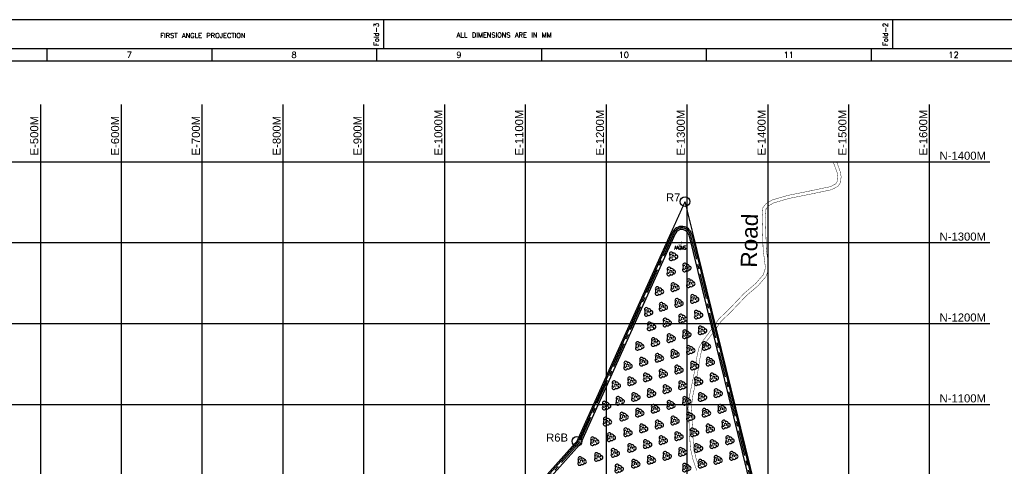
# Model space of a CAD drawing. Header units: inches. Extents: x -8998005 to 170525121, y -30058259 to 1575573.
# Tile 96 of 107: x 474034 to 1692362, y 1023425 to 1575573. Entities that reach past the tile are written whole.
import ezdxf
from ezdxf.enums import TextEntityAlignment as Align

# ---------------------------------------------------------------- set-up
doc = ezdxf.new("R2010")
doc.units = ezdxf.units.IN
doc.header["$LTSCALE"] = 5
doc.header["$MEASUREMENT"] = 0
for name, pattern in [('CENTER', [2, 1.25, -0.25, 0.25, -0.25]), ('DASHED', [0.75, 0.5, -0.25]), ('PHANTOM', [2.5, 1.25, -0.25, 0.25, -0.25, 0.25, -0.25])]:
    doc.linetypes.add(name, pattern=pattern)
for name, color, linetype in [('CANAL', 4, 'Continuous'), ('existing old', 8, 'PHANTOM'), ('HIDDEN', 2, 'DASHED'), ('Meter', 3, 'Continuous'), ('TCE-ME-ROAD', 244, 'Continuous'), ('Text', 6, 'Continuous'), ('Unknown_Line_Type', 7, 'Continuous')]:
    doc.layers.add(name, color=color, linetype=linetype)
doc.styles.add('AR', font='arial.ttf')
doc.styles.add('M1', font='ROMAND.shx', dxfattribs={"height": 6250})
doc.styles.get("Standard").update_dxf_attribs({"font": 'txt.shx'})

# ---------------------------------------------------------------- blocks, each defined once
blk = doc.blocks.new('GV')
at = {"layer": 'existing old', "color": 3, "linetype": 'Continuous'}
for centre, radius, start, end in [((2383, 3337), 2422, 31.92753, 201.840524), ((2579, 579), 2422, 91.226265, 261.139258), ((4468, 90), 1636, 326.5033, 225.506666), ((5515, 1805), 2422, 331.226258, 141.139252), ((7932, -240), 2422, 271.92753, 81.840528), ((2159, -2410), 2422, 151.927537, 321.840526), ((5481, -1434), 2422, 211.226261, 21.139252)]:
    blk.add_arc(centre, radius, start, end, dxfattribs=at)
blk = doc.blocks.new('GV-flat-103')
at = {"layer": 'existing old', "color": 3, "linetype": 'Continuous', "ltscale": 100}
for centre, radius, start, end in [((2383, 3337), 2422, 31.92753, 201.840524), ((2579, 579), 2422, 91.226265, 261.139258), ((4468, 90), 1636, 326.5033, 225.506666), ((5515, 1805), 2422, 331.226258, 141.139252), ((7932, -240), 2422, 271.92753, 81.840528), ((2159, -2410), 2422, 151.927537, 321.840526), ((5481, -1434), 2422, 211.226261, 21.139252)]:
    blk.add_arc(centre, radius, start, end, dxfattribs=at)
blk = doc.blocks.new('GV-flat-127')
at = {"layer": 'existing old', "color": 3, "linetype": 'Continuous', "ltscale": 100}
for centre, radius, start, end in [((2383, 3337), 2422, 31.92753, 201.840524), ((2579, 579), 2422, 91.226265, 261.139258), ((4468, 90), 1636, 326.5033, 225.506666), ((5515, 1805), 2422, 331.226258, 141.139252), ((7932, -240), 2422, 271.92753, 81.840528), ((2159, -2410), 2422, 151.927537, 321.840526), ((5481, -1434), 2422, 211.226261, 21.139252)]:
    blk.add_arc(centre, radius, start, end, dxfattribs=at)
blk = doc.blocks.new('GV-flat-130')
at = {"layer": 'existing old', "color": 3, "linetype": 'Continuous', "ltscale": 100}
for centre, radius, start, end in [((2383, 3337), 2422, 31.92753, 201.840524), ((2579, 579), 2422, 91.226265, 261.139258), ((4468, 90), 1636, 326.5033, 225.506666), ((5515, 1805), 2422, 331.226258, 141.139252), ((7932, -240), 2422, 271.92753, 81.840528), ((2159, -2410), 2422, 151.927537, 321.840526), ((5481, -1434), 2422, 211.226261, 21.139252)]:
    blk.add_arc(centre, radius, start, end, dxfattribs=at)
blk = doc.blocks.new('GV-flat-131')
at = {"layer": 'existing old', "color": 3, "linetype": 'Continuous', "ltscale": 100}
for centre, radius, start, end in [((2383, 3337), 2422, 31.92753, 201.840524), ((2579, 579), 2422, 91.226265, 261.139258), ((4468, 90), 1636, 326.5033, 225.506666), ((5515, 1805), 2422, 331.226258, 141.139252), ((7932, -240), 2422, 271.92753, 81.840528), ((2159, -2410), 2422, 151.927537, 321.840526), ((5481, -1434), 2422, 211.226261, 21.139252)]:
    blk.add_arc(centre, radius, start, end, dxfattribs=at)
blk = doc.blocks.new('GV-flat-135')
at = {"layer": 'existing old', "color": 3, "linetype": 'Continuous', "ltscale": 100}
for centre, radius, start, end in [((2383, 3337), 2422, 31.92753, 201.840524), ((2579, 579), 2422, 91.226265, 261.139258), ((4468, 90), 1636, 326.5033, 225.506666), ((5515, 1805), 2422, 331.226258, 141.139252), ((7932, -240), 2422, 271.92753, 81.840528), ((2159, -2410), 2422, 151.927537, 321.840526), ((5481, -1434), 2422, 211.226261, 21.139252)]:
    blk.add_arc(centre, radius, start, end, dxfattribs=at)
blk = doc.blocks.new('GV-flat-136')
at = {"layer": 'existing old', "color": 3, "linetype": 'Continuous', "ltscale": 100}
for centre, radius, start, end in [((2383, 3337), 2422, 31.92753, 201.840524), ((2579, 579), 2422, 91.226265, 261.139258), ((4468, 90), 1636, 326.5033, 225.506666), ((5515, 1805), 2422, 331.226258, 141.139252), ((7932, -240), 2422, 271.92753, 81.840528), ((2159, -2410), 2422, 151.927537, 321.840526), ((5481, -1434), 2422, 211.226261, 21.139252)]:
    blk.add_arc(centre, radius, start, end, dxfattribs=at)
blk = doc.blocks.new('GV-flat-137')
at = {"layer": 'existing old', "color": 3, "linetype": 'Continuous', "ltscale": 100}
for centre, radius, start, end in [((2383, 3337), 2422, 31.92753, 201.840524), ((2579, 579), 2422, 91.226265, 261.139258), ((4468, 90), 1636, 326.5033, 225.506666), ((5515, 1805), 2422, 331.226258, 141.139252), ((7932, -240), 2422, 271.92753, 81.840528), ((2159, -2410), 2422, 151.927537, 321.840526), ((5481, -1434), 2422, 211.226261, 21.139252)]:
    blk.add_arc(centre, radius, start, end, dxfattribs=at)
blk = doc.blocks.new('GV-flat-138')
at = {"layer": 'existing old', "color": 3, "linetype": 'Continuous', "ltscale": 100}
for centre, radius, start, end in [((2383, 3337), 2422, 31.92753, 201.840524), ((2579, 579), 2422, 91.226265, 261.139258), ((4468, 90), 1636, 326.5033, 225.506666), ((5515, 1805), 2422, 331.226258, 141.139252), ((7932, -240), 2422, 271.92753, 81.840528), ((2159, -2410), 2422, 151.927537, 321.840526), ((5481, -1434), 2422, 211.226261, 21.139252)]:
    blk.add_arc(centre, radius, start, end, dxfattribs=at)
blk = doc.blocks.new('GV-flat-140')
at = {"layer": 'existing old', "color": 3, "linetype": 'Continuous', "ltscale": 100}
for centre, radius, start, end in [((2383, 3337), 2422, 31.92753, 201.840524), ((2579, 579), 2422, 91.226265, 261.139258), ((4468, 90), 1636, 326.5033, 225.506666), ((5515, 1805), 2422, 331.226258, 141.139252), ((7932, -240), 2422, 271.92753, 81.840528), ((2159, -2410), 2422, 151.927537, 321.840526), ((5481, -1434), 2422, 211.226261, 21.139252)]:
    blk.add_arc(centre, radius, start, end, dxfattribs=at)
blk = doc.blocks.new('GV-flat-141')
at = {"layer": 'existing old', "color": 3, "linetype": 'Continuous', "ltscale": 100}
for centre, radius, start, end in [((2383, 3337), 2422, 31.92753, 201.840524), ((2579, 579), 2422, 91.226265, 261.139258), ((4468, 90), 1636, 326.5033, 225.506666), ((5515, 1805), 2422, 331.226258, 141.139252), ((7932, -240), 2422, 271.92753, 81.840528), ((2159, -2410), 2422, 151.927537, 321.840526), ((5481, -1434), 2422, 211.226261, 21.139252)]:
    blk.add_arc(centre, radius, start, end, dxfattribs=at)
blk = doc.blocks.new('GV-flat-142')
at = {"layer": 'existing old', "color": 3, "linetype": 'Continuous', "ltscale": 100}
for centre, radius, start, end in [((2383, 3337), 2422, 31.92753, 201.840524), ((2579, 579), 2422, 91.226265, 261.139258), ((4468, 90), 1636, 326.5033, 225.506666), ((5515, 1805), 2422, 331.226258, 141.139252), ((7932, -240), 2422, 271.92753, 81.840528), ((2159, -2410), 2422, 151.927537, 321.840526), ((5481, -1434), 2422, 211.226261, 21.139252)]:
    blk.add_arc(centre, radius, start, end, dxfattribs=at)
blk = doc.blocks.new('GV-flat-143')
at = {"layer": 'existing old', "color": 3, "linetype": 'Continuous', "ltscale": 100}
for centre, radius, start, end in [((2383, 3337), 2422, 31.92753, 201.840524), ((2579, 579), 2422, 91.226265, 261.139258), ((4468, 90), 1636, 326.5033, 225.506666), ((5515, 1805), 2422, 331.226258, 141.139252), ((7932, -240), 2422, 271.92753, 81.840528), ((2159, -2410), 2422, 151.927537, 321.840526), ((5481, -1434), 2422, 211.226261, 21.139252)]:
    blk.add_arc(centre, radius, start, end, dxfattribs=at)
blk = doc.blocks.new('GV-flat-144')
at = {"layer": 'existing old', "color": 3, "linetype": 'Continuous', "ltscale": 100}
for centre, radius, start, end in [((2383, 3337), 2422, 31.92753, 201.840524), ((2579, 579), 2422, 91.226265, 261.139258), ((4468, 90), 1636, 326.5033, 225.506666), ((5515, 1805), 2422, 331.226258, 141.139252), ((7932, -240), 2422, 271.92753, 81.840528), ((2159, -2410), 2422, 151.927537, 321.840526), ((5481, -1434), 2422, 211.226261, 21.139252)]:
    blk.add_arc(centre, radius, start, end, dxfattribs=at)
blk = doc.blocks.new('GV-flat-145')
at = {"layer": 'existing old', "color": 3, "linetype": 'Continuous', "ltscale": 100}
for centre, radius, start, end in [((2383, 3337), 2422, 31.92753, 201.840524), ((2579, 579), 2422, 91.226265, 261.139258), ((4468, 90), 1636, 326.5033, 225.506666), ((5515, 1805), 2422, 331.226258, 141.139252), ((7932, -240), 2422, 271.92753, 81.840528), ((2159, -2410), 2422, 151.927537, 321.840526), ((5481, -1434), 2422, 211.226261, 21.139252)]:
    blk.add_arc(centre, radius, start, end, dxfattribs=at)
blk = doc.blocks.new('GV-flat-147')
at = {"layer": 'existing old', "color": 3, "linetype": 'Continuous', "ltscale": 100}
for centre, radius, start, end in [((2383, 3337), 2422, 31.92753, 201.840524), ((2579, 579), 2422, 91.226265, 261.139258), ((4468, 90), 1636, 326.5033, 225.506666), ((5515, 1805), 2422, 331.226258, 141.139252), ((7932, -240), 2422, 271.92753, 81.840528), ((2159, -2410), 2422, 151.927537, 321.840526), ((5481, -1434), 2422, 211.226261, 21.139252)]:
    blk.add_arc(centre, radius, start, end, dxfattribs=at)
blk = doc.blocks.new('GV-flat-148')
at = {"layer": 'existing old', "color": 3, "linetype": 'Continuous', "ltscale": 100}
for centre, radius, start, end in [((2383, 3337), 2422, 31.92753, 201.840524), ((2579, 579), 2422, 91.226265, 261.139258), ((4468, 90), 1636, 326.5033, 225.506666), ((5515, 1805), 2422, 331.226258, 141.139252), ((7932, -240), 2422, 271.92753, 81.840528), ((2159, -2410), 2422, 151.927537, 321.840526), ((5481, -1434), 2422, 211.226261, 21.139252)]:
    blk.add_arc(centre, radius, start, end, dxfattribs=at)
blk = doc.blocks.new('GV-flat-149')
at = {"layer": 'existing old', "color": 3, "linetype": 'Continuous', "ltscale": 100}
for centre, radius, start, end in [((2383, 3337), 2422, 31.92753, 201.840524), ((2579, 579), 2422, 91.226265, 261.139258), ((4468, 90), 1636, 326.5033, 225.506666), ((5515, 1805), 2422, 331.226258, 141.139252), ((7932, -240), 2422, 271.92753, 81.840528), ((2159, -2410), 2422, 151.927537, 321.840526), ((5481, -1434), 2422, 211.226261, 21.139252)]:
    blk.add_arc(centre, radius, start, end, dxfattribs=at)
blk = doc.blocks.new('GV-flat-150')
at = {"layer": 'existing old', "color": 3, "linetype": 'Continuous', "ltscale": 100}
for centre, radius, start, end in [((2383, 3337), 2422, 31.92753, 201.840524), ((2579, 579), 2422, 91.226265, 261.139258), ((4468, 90), 1636, 326.5033, 225.506666), ((5515, 1805), 2422, 331.226258, 141.139252), ((7932, -240), 2422, 271.92753, 81.840528), ((2159, -2410), 2422, 151.927537, 321.840526), ((5481, -1434), 2422, 211.226261, 21.139252)]:
    blk.add_arc(centre, radius, start, end, dxfattribs=at)
blk = doc.blocks.new('GV-flat-151')
at = {"layer": 'existing old', "color": 3, "linetype": 'Continuous', "ltscale": 100}
for centre, radius, start, end in [((2383, 3337), 2422, 31.92753, 201.840524), ((2579, 579), 2422, 91.226265, 261.139258), ((4468, 90), 1636, 326.5033, 225.506666), ((5515, 1805), 2422, 331.226258, 141.139252), ((7932, -240), 2422, 271.92753, 81.840528), ((2159, -2410), 2422, 151.927537, 321.840526), ((5481, -1434), 2422, 211.226261, 21.139252)]:
    blk.add_arc(centre, radius, start, end, dxfattribs=at)
blk = doc.blocks.new('GV-flat-152')
at = {"layer": 'existing old', "color": 3, "linetype": 'Continuous', "ltscale": 100}
for centre, radius, start, end in [((2383, 3337), 2422, 31.92753, 201.840524), ((2579, 579), 2422, 91.226265, 261.139258), ((4468, 90), 1636, 326.5033, 225.506666), ((5515, 1805), 2422, 331.226258, 141.139252), ((7932, -240), 2422, 271.92753, 81.840528), ((2159, -2410), 2422, 151.927537, 321.840526), ((5481, -1434), 2422, 211.226261, 21.139252)]:
    blk.add_arc(centre, radius, start, end, dxfattribs=at)
blk = doc.blocks.new('GV-flat-153')
at = {"layer": 'existing old', "color": 3, "linetype": 'Continuous', "ltscale": 100}
for centre, radius, start, end in [((2383, 3337), 2422, 31.92753, 201.840524), ((2579, 579), 2422, 91.226265, 261.139258), ((4468, 90), 1636, 326.5033, 225.506666), ((5515, 1805), 2422, 331.226258, 141.139252), ((7932, -240), 2422, 271.92753, 81.840528), ((2159, -2410), 2422, 151.927537, 321.840526), ((5481, -1434), 2422, 211.226261, 21.139252)]:
    blk.add_arc(centre, radius, start, end, dxfattribs=at)
blk = doc.blocks.new('GV-flat-155')
at = {"layer": 'existing old', "color": 3, "linetype": 'Continuous', "ltscale": 100}
for centre, radius, start, end in [((2383, 3337), 2422, 31.92753, 201.840524), ((2579, 579), 2422, 91.226265, 261.139258), ((4468, 90), 1636, 326.5033, 225.506666), ((5515, 1805), 2422, 331.226258, 141.139252), ((7932, -240), 2422, 271.92753, 81.840528), ((2159, -2410), 2422, 151.927537, 321.840526), ((5481, -1434), 2422, 211.226261, 21.139252)]:
    blk.add_arc(centre, radius, start, end, dxfattribs=at)
blk = doc.blocks.new('GV-flat-156')
at = {"layer": 'existing old', "color": 3, "linetype": 'Continuous', "ltscale": 100}
for centre, radius, start, end in [((2383, 3337), 2422, 31.92753, 201.840524), ((2579, 579), 2422, 91.226265, 261.139258), ((4468, 90), 1636, 326.5033, 225.506666), ((5515, 1805), 2422, 331.226258, 141.139252), ((7932, -240), 2422, 271.92753, 81.840528), ((2159, -2410), 2422, 151.927537, 321.840526), ((5481, -1434), 2422, 211.226261, 21.139252)]:
    blk.add_arc(centre, radius, start, end, dxfattribs=at)
blk = doc.blocks.new('GV-flat-157')
at = {"layer": 'existing old', "color": 3, "linetype": 'Continuous', "ltscale": 100}
for centre, radius, start, end in [((2383, 3337), 2422, 31.92753, 201.840524), ((2579, 579), 2422, 91.226265, 261.139258), ((4468, 90), 1636, 326.5033, 225.506666), ((5515, 1805), 2422, 331.226258, 141.139252), ((7932, -240), 2422, 271.92753, 81.840528), ((2159, -2410), 2422, 151.927537, 321.840526), ((5481, -1434), 2422, 211.226261, 21.139252)]:
    blk.add_arc(centre, radius, start, end, dxfattribs=at)
blk = doc.blocks.new('GV-flat-158')
at = {"layer": 'existing old', "color": 3, "linetype": 'Continuous', "ltscale": 100}
for centre, radius, start, end in [((2383, 3337), 2422, 31.92753, 201.840524), ((2579, 579), 2422, 91.226265, 261.139258), ((4468, 90), 1636, 326.5033, 225.506666), ((5515, 1805), 2422, 331.226258, 141.139252), ((7932, -240), 2422, 271.92753, 81.840528), ((2159, -2410), 2422, 151.927537, 321.840526), ((5481, -1434), 2422, 211.226261, 21.139252)]:
    blk.add_arc(centre, radius, start, end, dxfattribs=at)
blk = doc.blocks.new('GV-flat-159')
at = {"layer": 'existing old', "color": 3, "linetype": 'Continuous', "ltscale": 100}
for centre, radius, start, end in [((2383, 3337), 2422, 31.92753, 201.840524), ((2579, 579), 2422, 91.226265, 261.139258), ((4468, 90), 1636, 326.5033, 225.506666), ((5515, 1805), 2422, 331.226258, 141.139252), ((7932, -240), 2422, 271.92753, 81.840528), ((2159, -2410), 2422, 151.927537, 321.840526), ((5481, -1434), 2422, 211.226261, 21.139252)]:
    blk.add_arc(centre, radius, start, end, dxfattribs=at)
blk = doc.blocks.new('GV-flat-160')
at = {"layer": 'existing old', "color": 3, "linetype": 'Continuous', "ltscale": 100}
for centre, radius, start, end in [((2383, 3337), 2422, 31.92753, 201.840524), ((2579, 579), 2422, 91.226265, 261.139258), ((4468, 90), 1636, 326.5033, 225.506666), ((5515, 1805), 2422, 331.226258, 141.139252), ((7932, -240), 2422, 271.92753, 81.840528), ((2159, -2410), 2422, 151.927537, 321.840526), ((5481, -1434), 2422, 211.226261, 21.139252)]:
    blk.add_arc(centre, radius, start, end, dxfattribs=at)
blk = doc.blocks.new('GV-flat-161')
at = {"layer": 'existing old', "color": 3, "linetype": 'Continuous', "ltscale": 100}
for centre, radius, start, end in [((2383, 3337), 2422, 31.92753, 201.840524), ((2579, 579), 2422, 91.226265, 261.139258), ((4468, 90), 1636, 326.5033, 225.506666), ((5515, 1805), 2422, 331.226258, 141.139252), ((7932, -240), 2422, 271.92753, 81.840528), ((2159, -2410), 2422, 151.927537, 321.840526), ((5481, -1434), 2422, 211.226261, 21.139252)]:
    blk.add_arc(centre, radius, start, end, dxfattribs=at)
blk = doc.blocks.new('GV-flat-162')
at = {"layer": 'existing old', "color": 3, "linetype": 'Continuous', "ltscale": 100}
for centre, radius, start, end in [((2383, 3337), 2422, 31.92753, 201.840524), ((2579, 579), 2422, 91.226265, 261.139258), ((4468, 90), 1636, 326.5033, 225.506666), ((5515, 1805), 2422, 331.226258, 141.139252), ((7932, -240), 2422, 271.92753, 81.840528), ((2159, -2410), 2422, 151.927537, 321.840526), ((5481, -1434), 2422, 211.226261, 21.139252)]:
    blk.add_arc(centre, radius, start, end, dxfattribs=at)

msp = doc.modelspace()

# ---------------------------------------------------------------- linework, layer by layer
for p, q in [((924583, 1539573), (924583, 1575573)), ((1554583, 1539573), (1554583, 1575573)), ((507583, 1539573), (507583, 1524573)), ((711583, 1539573), (711583, 1524573)), ((915583, 1539573), (915583, 1524573)), ((1119583, 1539573), (1119583, 1524573)), ((1323583, 1539573), (1323583, 1524573)), ((1527583, 1539573), (1527583, 1524573)), ((-425417, 1524583), (2523583, 1524583))]:
    msp.add_line(p, q)
for points in [[(2814583, 1575573), (-752417, 1575573), (-752417, -947427), (2814583, -947427)], [(2778583, 1539573), (-716417, 1539573), (-716417, -911427), (2778583, -911427)]]:
    msp.add_lwpolyline(points, close=True)
at = {"color": 1, "elevation": 69405}
for points, const_width in [([(1163519, 1054376), (1297319, 1350574)], 1500), ([(1297281, 1350731), (1516567, 459186)], 1500), ([(1163519, 1054376), (1281168, 1314820)], 1000), ([(1021563, 895902), (1163519, 1054376)], 1500), ([(1021563, 895902), (1163519, 1054376)], 1000)]:
    msp.add_lwpolyline(points, dxfattribs=dict(at, const_width=const_width))
at = {"color": 6, "const_width": 250}
msp.add_lwpolyline([(1289000, 1302000), (1293000, 1302000), (1293000, 1298000), (1289000, 1298000)], close=True, dxfattribs=at)
at = {"layer": 'CANAL', "color": 8}
for p, q in [((500000, -800000), (500000, 1470819)), ((600000, -800000), (600000, 1470819)), ((700000, -800000), (700000, 1470819)), ((800000, -800000), (800000, 1470819)), ((900000, -800000), (900000, 1470819)), ((1000000, -800000), (1000000, 1470819)), ((1100000, -800000), (1100000, 1470819)), ((1200000, -800000), (1200000, 1470819)), ((1300000, -800000), (1300000, 1470819)), ((1400000, -800000), (1400000, 1470819)), ((1500000, -800000), (1500000, 1470819)), ((1600000, -800000), (1600000, 1470819)), ((-597246, 1400000), (1674255, 1400000)), ((-597246, 1300000), (1674255, 1300000)), ((-597246, 1200000), (1674255, 1200000)), ((-597246, 1100000), (1674255, 1100000))]:
    msp.add_line(p, q, dxfattribs=at)
at = {"layer": 'Meter', "color": 7}
for centre in [(1297281, 1350731, 66508), (1297281, 1350731, 66508), (1163519, 1054376, 66508), (1163519, 1054376, 66508)]:
    msp.add_circle(centre, 6000, dxfattribs=at)
at = {"layer": 'TCE-ME-ROAD', "linetype": 'Continuous'}
for p, q in [((1281676, 1312511), (1165363, 1054814)), ((1285094, 1310969), (1168781, 1053272)), ((1302036, 1309416), (1503625, 489825)), ((1305678, 1310311), (1507266, 490720)), ((1163967, 1052627, 69405), (1023766, 896113, 69405)), ((1053900, 924133), (1166657, 1050010))]:
    msp.add_line(p, q, dxfattribs=at)
at = {"layer": 'TCE-ME-ROAD', "color": 11, "linetype": 'CENTER', "ltscale": 5000}
for p, q in [((1283385, 1311740), (1167072, 1054043)), ((1303857, 1309863), (1505445, 490273)), ((1165260, 1051261), (1023513, 893021))]:
    msp.add_line(p, q, dxfattribs=at)
at = {"layer": 'TCE-ME-ROAD', "linetype": 'Continuous'}
for centre, radius, start, end in [((1293297, 1307266), 12750, 13.818297, 155.707722), ((1293297, 1307266), 9000, 13.818297, 155.707722), ((1157160, 1058517), 9000, 318.146932, 335.707722), ((1157160, 1058517), 12750, 318.146932, 335.707722)]:
    msp.add_arc(centre, radius, start, end, dxfattribs=at)
at = {"layer": 'TCE-ME-ROAD', "color": 11, "linetype": 'CENTER', "ltscale": 5000}
for centre, start, end in [((1293297, 1307266), 13.818297, 155.707722), ((1157160, 1058517), 318.146932, 335.707722)]:
    msp.add_arc(centre, 10875, start, end, dxfattribs=at)
at = {"layer": 'Unknown_Line_Type', "color": 205, "const_width": 500, "elevation": 69475}
for points in [[(1480669, 1400000), (1481546, 1397357), (1485397, 1386876), (1486420, 1381435), (1485898, 1376052), (1483989, 1372769), (1477338, 1369209), (1452458, 1363972), (1424484, 1358355), (1405461, 1352798), (1397954, 1348532), (1393628, 1343224), (1392695, 1331045), (1393912, 1291698), (1396644, 1270094), (1396065, 1265591), (1393781, 1259818), (1384857, 1249543), (1370484, 1237274), (1350568, 1216396), (1338821, 1205234), (1332878, 1196616), (1324313, 1185007), (1318363, 1177065), (1314595, 1169883), (1312323, 1160570), (1308960, 1139841), (1302896, 1110892), (1300880, 1095155), (1302177, 1078347), (1302905, 1062335), (1304042, 1045427), (1307132, 1031737), (1311799, 1018358)], [(1484884, 1400000), (1485322, 1398676), (1489267, 1387942), (1490456, 1381615), (1489794, 1374796), (1486877, 1369778), (1478721, 1365412), (1453264, 1360054), (1425440, 1354468), (1407031, 1349089), (1400581, 1345424), (1397521, 1341669), (1396700, 1330954), (1397904, 1292011), (1400676, 1270090), (1399969, 1264584), (1397248, 1257711), (1387682, 1246695), (1373237, 1234365), (1353395, 1213564), (1341877, 1202621), (1336134, 1194292), (1327523, 1182620), (1321756, 1174923), (1318365, 1168459), (1316246, 1159775), (1312894, 1139111), (1306843, 1110226), (1304900, 1095054), (1306170, 1078592), (1306899, 1062560), (1308012, 1046005), (1310984, 1032840), (1315384, 1020224)]]:
    msp.add_lwpolyline(points, dxfattribs=at)

# ---------------------------------------------------------------- block references
at = {"ltscale": 100}
for name, p in [('GV-flat-103', (1278031, 1282616)), ('GV-flat-155', (1236273, 1171740)), ('GV-flat-156', (1241111, 1152334)), ('GV-flat-147', (1221705, 1147496)), ('GV-flat-148', (1226544, 1128090)), ('GV-flat-157', (1245950, 1132928)), ('GV-flat-140', (1207138, 1123252)), ('GV-flat-141', (1211976, 1103846)), ('GV-flat-149', (1231382, 1108684)), ('GV-flat-158', (1250788, 1113523)), ('GV-flat-140', (1195173, 1098023)), ('GV-flat-159', (1255626, 1094117)), ('GV-flat-135', (1196262, 1078434)), ('GV-flat-142', (1216815, 1084440)), ('GV-flat-150', (1236220, 1089278)), ('GV-flat-151', (1241059, 1069872)), ('GV-flat-160', (1260465, 1074711)), ('GV-flat-130', (1180548, 1053926)), ('GV-flat-136', (1201100, 1059028)), ('GV-flat-143', (1221653, 1065034)), ('GV-flat-161', (1265303, 1055305)), ('GV-flat-144', (1226491, 1045628)), ('GV-flat-152', (1245897, 1050466)), ('GV-flat-131', (1185386, 1034520)), ('GV-flat-137', (1205939, 1039622)), ('GV-flat-153', (1250736, 1031060)), ('GV-flat-162', (1270142, 1035899)), ('GV-flat-127', (1164834, 1029417)), ('GV-flat-138', (1210777, 1020216)), ('GV-flat-145', (1231330, 1026222))]:
    msp.add_blockref(name, p, dxfattribs=at)
at = {"layer": 'HIDDEN'}
for p in [(1278031, 1282616), (1275137, 1263879), (1294543, 1268718), (1299381, 1249312), (1260569, 1239635), (1279975, 1244473), (1284814, 1225067), (1304219, 1229906), (1247231, 1213801), (1265408, 1220229), (1270246, 1200823), (1289652, 1205661), (1309058, 1210500), (1250840, 1195985), (1313896, 1191094), (1255679, 1176579), (1275084, 1181417), (1294490, 1186256), (1236273, 1171740), (1299329, 1166850), (1318735, 1171688), (1241111, 1152334), (1260517, 1157173), (1279923, 1162011), (1323573, 1152282), (1221705, 1147496), (1284761, 1142605), (1304167, 1147444), (1226544, 1128090), (1245950, 1132928), (1265355, 1137767), (1309006, 1128038), (1328412, 1132876), (1207138, 1123252), (1270194, 1118361), (1289600, 1123199), (1211976, 1103846), (1231382, 1108684), (1250788, 1113523), (1294438, 1103793), (1313844, 1108632), (1333250, 1113470), (1255626, 1094117), (1275032, 1098955), (1338088, 1094064), (1196262, 1078434), (1216815, 1084440), (1236220, 1089278), (1279871, 1079549), (1299277, 1084388), (1318683, 1089226), (1241059, 1069872), (1260465, 1074711), (1323521, 1069820), (1342927, 1074659), (1180548, 1053926), (1201100, 1059028), (1221653, 1065034), (1265303, 1055305), (1284709, 1060143), (1304115, 1064982), (1347765, 1055253), (1226491, 1045628), (1245897, 1050466), (1308954, 1045576), (1328359, 1050414), (1185386, 1034520), (1205939, 1039622), (1250736, 1031060), (1270142, 1035899), (1289548, 1040737), (1333198, 1031008), (1352604, 1035847), (1164834, 1029417), (1210777, 1020216), (1231330, 1026222), (1294386, 1021331), (1313792, 1026170)]:
    msp.add_blockref('GV', p, dxfattribs=at)

# ---------------------------------------------------------------- texts
for s, p in [('Fold-3', (918256, 1543267)), ('Fold-2', (1548256, 1543267))]:
    msp.add_text(s, height=6000, rotation=90).set_placement(p)
msp.add_text('ALL DIMENSIONS ARE IN MM', height=6000).set_placement((1073576, 1553569), align=Align.CENTER)
msp.add_text('FIRST ANGLE PROJECTION', height=6000).set_placement((648089, 1552981))
for s, p in [('7', (609583, 1532073)), ('8', (813583, 1532073)), ('9', (1017583, 1532073)), ('10', (1221583, 1532073)), ('11', (1425583, 1532073)), ('12', (1629583, 1532073))]:
    msp.add_text(s, height=7500).set_placement(p, align=Align.MIDDLE)
at = {"color": 7, "ltscale": 0.3, "style": 'AR'}
for s, p in [('R7', (1273687, 1350877, 138810)), ('R6B', (1125401, 1053949, 69405))]:
    msp.add_text(s, height=10000, rotation=0.055026, dxfattribs=at).set_placement(p)
at = {"color": 7, "style": 'AR'}
msp.add_text('Road', height=20000, rotation=88.580904, dxfattribs=at).set_placement((1386093, 1268799, 69405))
at = {"layer": 'CANAL', "color": 7, "style": 'AR'}
for s, p in [('E-500M', (497028, 1407690)), ('E-600M', (597028, 1407690)), ('E-700M', (697028, 1407690)), ('E-800M', (797028, 1407690)), ('E-900M', (897028, 1407690)), ('E-1000M', (997028, 1407690)), ('E-1100M', (1097028, 1407690)), ('E-1200M', (1197028, 1407690)), ('E-1300M', (1297028, 1407690)), ('E-1400M', (1397028, 1407690)), ('E-1500M', (1497028, 1407690)), ('E-1600M', (1597028, 1407690))]:
    msp.add_text(s, height=10000, rotation=90, dxfattribs=at).set_placement(p)
for s, p in [('N-1400M', (1612236, 1402409)), ('N-1300M', (1612236, 1302409)), ('N-1200M', (1612236, 1202409)), ('N-1100M', (1612236, 1102409))]:
    msp.add_text(s, height=10000, dxfattribs=at).set_placement(p)
at = {"layer": 'Text', "style": 'M1', "width": 0.6}
msp.add_text('AAQMS', height=4500, dxfattribs=at).set_placement((1284196, 1291539, 41664))

doc.saveas('drawing.dxf')
